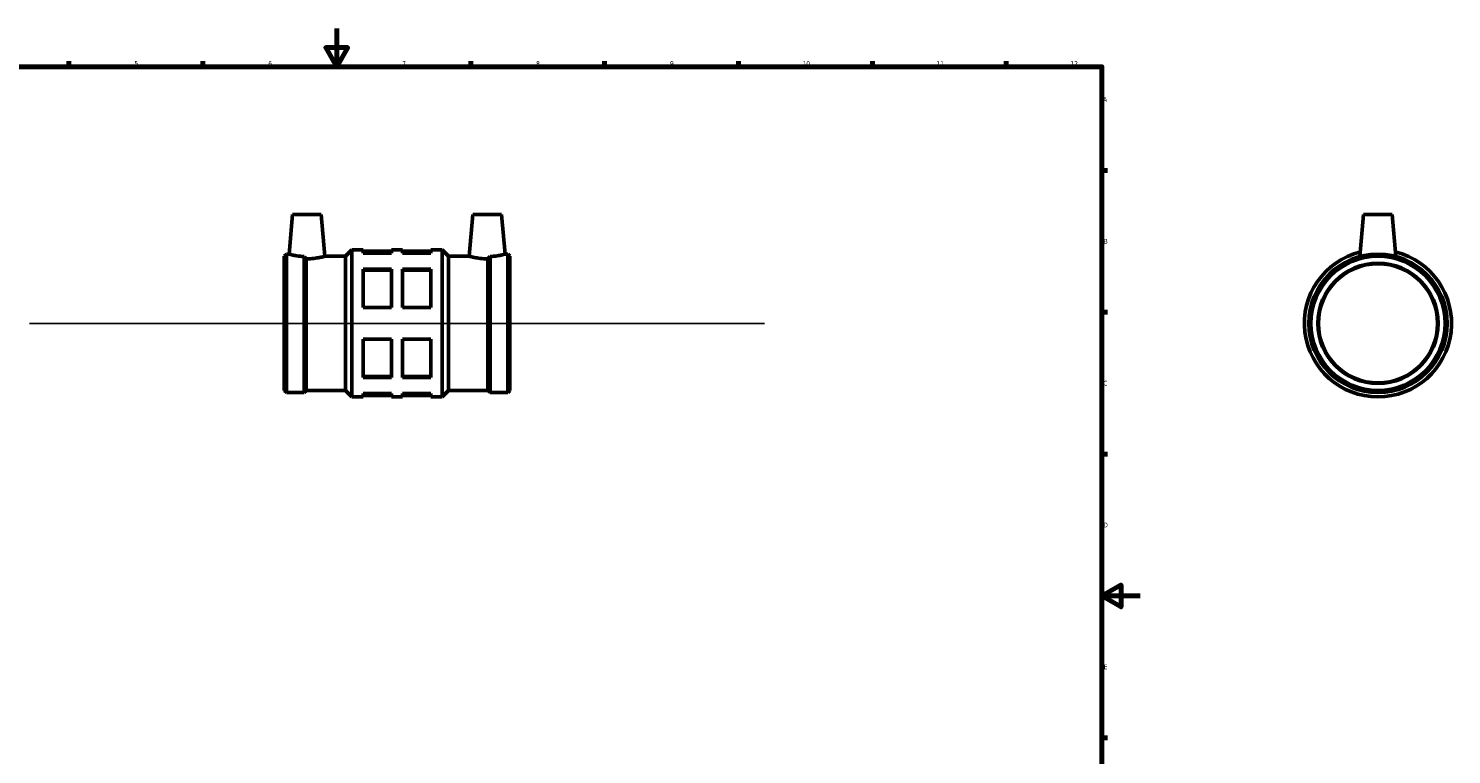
# Model space of a CAD drawing. Header units: millimetres. Extents: x -114 to 1032, y -166 to 1241.
# Tile 4 of 6: x 259 to 1004, y 214 to 594. Entities that reach past the tile are written whole.
import ezdxf

# ---------------------------------------------------------------- set-up
doc = ezdxf.new("R2010")
doc.units = ezdxf.units.MM
for name, color, linetype, lineweight in [('Border (ISO)', 7, 'Continuous', 70), ('Sketch Geometry (ISO)', 7, 'Continuous', 25), ('Visible (ISO)', 7, 'Continuous', 50)]:
    doc.layers.add(name, color=color, linetype=linetype, lineweight=lineweight)
doc.styles.add('Note Text (ISO)', font='tahoma.ttf')

# ---------------------------------------------------------------- blocks, each defined once
blk = doc.blocks.new('Borders Default Border')
at = {"layer": 'Border (ISO)'}
for p, q in [((280.33, 574), (280.33, 576.9)), ((350.42, 574), (350.42, 576.9)), ((490.58, 574), (490.58, 576.9)), ((560.67, 574), (560.67, 576.9)), ((630.75, 574), (630.75, 576.9)), ((700.83, 574), (700.83, 576.9)), ((770.92, 574), (770.92, 576.9)), ((821, 519.75), (823.9, 519.75)), ((821, 445.5), (823.9, 445.5)), ((821, 371.25), (823.9, 371.25)), ((821, 222.75), (823.9, 222.75))]:
    blk.add_line(p, q, dxfattribs=at)
at = {"layer": 'Border (ISO)', "flags": 128}
for points in [[(420.5, 594), (420.5, 574), (414.73, 584), (426.27, 584), (420.5, 574)], [(20, 20), (20, 574), (821, 574), (821, 20), (20, 20)], [(841, 297), (821, 297), (831, 302.77), (831, 291.23), (821, 297)]]:
    blk.add_lwpolyline(points, dxfattribs=at)
at = {"layer": 'Border (ISO)', "color": 232, "true_color": 0xca0064, "char_height": 2.5, "attachment_point": 7, "style": 'Note Text (ISO)'}
for s, insert in [('5', (314.64, 574.35)), ('6', (384.66, 574.35)), ('7', (454.77, 574.4)), ('8', (524.81, 574.34)), ('9', (594.88, 574.35)), ('10', (664.29, 574.35)), ('11', (734.37, 574.4)), ('12', (804.46, 574.4)), ('A', (821.59, 555.62)), ('B', (821.89, 481.37)), ('C', (821.73, 407.08)), ('D', (821.73, 332.88)), ('E', (821.94, 258.63))]:
    blk.add_mtext(s, dxfattribs=dict(at, insert=insert))

msp = doc.modelspace()

# ---------------------------------------------------------------- linework, layer by layer
at = {"layer": 'Sketch Geometry (ISO)'}
msp.add_line((259.631, 439.677), (644.431, 439.677), dxfattribs=at)
at = {"layer": 'Visible (ISO)'}
for p, q in [((397.331, 496.677), (395.511, 475.867)), ((397.331, 496.677), (412.331, 496.677)), ((412.331, 496.677), (414.247, 474.782)), ((491.731, 496.677), (489.816, 474.782)), ((506.731, 496.677), (491.731, 496.677)), ((506.731, 496.677), (508.552, 475.867)), ((957.964, 496.677), (956.034, 474.617)), ((957.964, 496.677), (972.964, 496.677)), ((972.964, 496.677), (974.894, 474.617)), ((425.036, 474.782), (428.431, 478.177)), ((428.431, 401.177), (428.431, 478.177)), ((428.431, 478.177), (434.331, 478.177)), ((434.331, 478.177), (434.331, 476.395)), ((434.331, 477.407), (449.081, 477.407)), ((449.081, 476.395), (449.081, 478.177)), ((449.081, 478.177), (454.981, 478.177)), ((454.981, 478.177), (454.981, 476.395)), ((454.981, 477.407), (469.731, 477.407)), ((469.731, 476.395), (469.731, 478.177)), ((469.731, 478.177), (475.631, 478.177)), ((475.631, 401.177), (475.631, 478.177)), ((479.027, 474.782), (475.631, 478.177)), ((393.031, 474.782), (394.117, 475.867)), ((393.031, 404.573), (393.031, 474.782)), ((394.117, 403.487), (394.117, 475.867)), ((394.117, 475.867), (395.511, 475.867)), ((403.346, 403.487), (403.346, 474.65)), ((404.431, 404.573), (404.431, 473.465)), ((414.247, 474.782), (425.036, 474.782)), ((425.036, 404.573), (425.036, 474.782)), ((449.081, 476.395), (434.331, 476.395)), ((469.731, 476.395), (454.981, 476.395)), ((479.027, 404.573), (479.027, 474.782)), ((479.027, 474.782), (489.816, 474.782)), ((499.631, 404.573), (499.631, 473.465)), ((500.717, 403.487), (500.717, 474.65)), ((508.552, 475.867), (509.946, 475.867)), ((509.946, 403.487), (509.946, 475.867)), ((511.031, 474.782), (509.946, 475.867)), ((511.031, 404.573), (511.031, 474.782)), ((434.331, 468.063), (434.331, 448.01)), ((434.331, 468.063), (449.081, 468.063)), ((434.331, 467.495), (449.081, 467.495)), ((449.081, 448.01), (449.081, 468.063)), ((454.981, 468.063), (454.981, 448.01)), ((454.981, 468.063), (469.731, 468.063)), ((454.981, 467.495), (469.731, 467.495)), ((469.731, 448.01), (469.731, 468.063)), ((449.081, 448.01), (434.331, 448.01)), ((469.731, 448.01), (454.981, 448.01)), ((434.331, 431.344), (434.331, 411.292)), ((434.331, 431.344), (449.081, 431.344)), ((449.081, 411.292), (449.081, 431.344)), ((454.981, 431.344), (454.981, 411.292)), ((454.981, 431.344), (469.731, 431.344)), ((469.731, 411.292), (469.731, 431.344)), ((434.331, 411.86), (449.081, 411.86)), ((449.081, 411.292), (434.331, 411.292)), ((454.981, 411.86), (469.731, 411.86)), ((469.731, 411.292), (454.981, 411.292)), ((393.031, 404.573), (394.117, 403.487)), ((394.117, 403.487), (403.346, 403.487)), ((404.431, 404.573), (403.346, 403.487)), ((404.431, 404.573), (425.036, 404.573)), ((425.036, 404.573), (428.431, 401.177)), ((434.331, 402.959), (434.331, 401.177)), ((434.331, 402.959), (449.081, 402.959)), ((449.081, 401.177), (449.081, 402.959)), ((454.981, 402.959), (454.981, 401.177)), ((454.981, 402.959), (469.731, 402.959)), ((469.731, 401.177), (469.731, 402.959)), ((479.027, 404.573), (475.631, 401.177)), ((479.027, 404.573), (499.631, 404.573)), ((499.631, 404.573), (500.717, 403.487)), ((500.717, 403.487), (509.946, 403.487)), ((511.031, 404.573), (509.946, 403.487)), ((428.431, 401.177), (434.331, 401.177)), ((434.331, 401.947), (449.081, 401.947)), ((449.081, 401.177), (454.981, 401.177)), ((454.981, 401.947), (469.731, 401.947)), ((469.731, 401.177), (475.631, 401.177))]:
    msp.add_line(p, q, dxfattribs=at)
for radius in [36.19, 35.104, 31.5, 31.185]:
    msp.add_circle((965.464, 439.677), radius, dxfattribs=at)
msp.add_arc((965.464, 439.677), 38.5, 103.850484, 76.149516, dxfattribs=at)
for points, knots in [([(403.346, 474.65), (402.63, 474.681), (401.915, 474.735), (400.086, 474.927), (399.04, 475.096), (397.397, 475.408), (396.687, 475.573), (395.743, 475.804), (395.511, 475.867), (395.511, 475.867)], [2.9856038, 2.9856038, 2.9856038, 2.9856038, 3.1950055, 3.1950055, 3.5504754, 3.5504754, 3.9048894, 3.9048894, 4.2593035, 4.2593035, 4.2593035, 4.2593035]), ([(404.431, 473.465), (404.23, 473.682), (404.03, 473.899), (403.668, 474.294), (403.506, 474.472), (403.346, 474.65)], [3.17300448, 3.17300448, 3.17300448, 3.17300448, 3.25634819, 3.25634819, 3.32463436, 3.32463436, 3.32463436, 3.32463436]), ([(414.247, 474.782), (414.247, 474.782), (414.012, 474.715), (413.059, 474.471), (412.341, 474.298), (410.682, 473.969), (409.627, 473.79), (407.301, 473.535), (406.029, 473.463), (404.699, 473.463), (404.565, 473.464), (404.431, 473.465)], [1.4352501, 1.4352501, 1.4352501, 1.4352501, 1.7934987, 1.7934987, 2.1517474, 2.1517474, 2.5111238, 2.5111238, 2.8705002, 2.8705002, 2.910253, 2.910253, 2.910253, 2.910253]), ([(499.631, 473.465), (499.497, 473.464), (499.364, 473.463), (499.231, 473.463), (498.033, 473.463), (496.762, 473.535), (494.436, 473.79), (493.38, 473.969), (491.721, 474.298), (491.004, 474.471), (490.051, 474.715), (489.816, 474.782), (489.816, 474.782)], [-0.0397528, -0.0397528, -0.0397528, -0.0397528, 0, 0, 0, 0.3593764, 0.3593764, 0.7187528, 0.7187528, 1.0770014, 1.0770014, 1.4352501, 1.4352501, 1.4352501, 1.4352501]), ([(500.717, 474.65), (500.556, 474.472), (500.394, 474.294), (500.032, 473.899), (499.832, 473.682), (499.631, 473.465)], [3.67332659, 3.67332659, 3.67332659, 3.67332659, 3.74161276, 3.74161276, 3.82495647, 3.82495647, 3.82495647, 3.82495647]), ([(508.552, 475.867), (508.552, 475.867), (508.319, 475.804), (507.375, 475.573), (506.665, 475.408), (505.022, 475.096), (503.977, 474.927), (502.147, 474.735), (501.433, 474.681), (500.717, 474.65)], [4.2593035, 4.2593035, 4.2593035, 4.2593035, 4.6137176, 4.6137176, 4.9681316, 4.9681316, 5.3236015, 5.3236015, 5.5330031, 5.5330031, 5.5330031, 5.5330031])]:
    msp.add_open_spline(points, degree=3, knots=knots, dxfattribs=at)

# ---------------------------------------------------------------- block references
msp.add_blockref('Borders Default Border', (0, 0))

doc.saveas('drawing.dxf')
